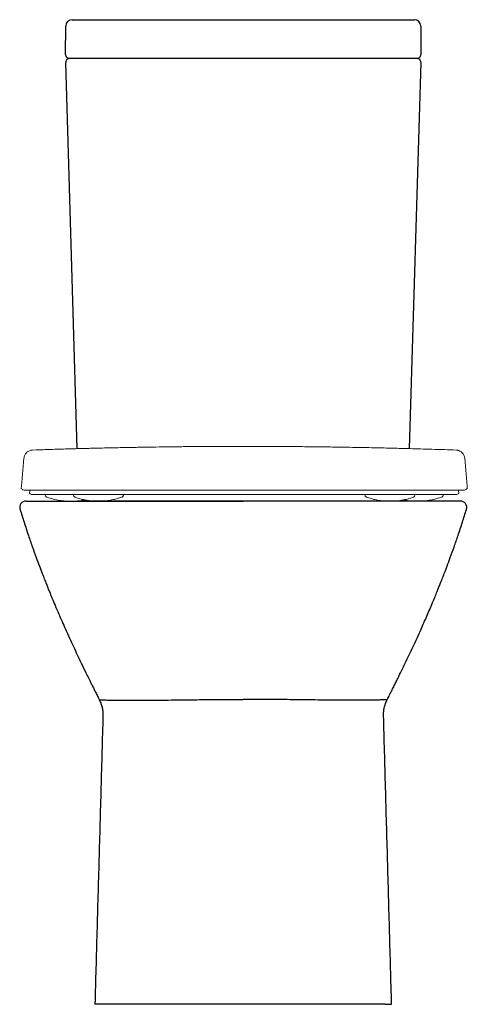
# Model space of a CAD drawing. Header units: millimetres. Extents: x 4766.532 to 4766.879, y 2545.465 to 2546.228.
import ezdxf

# ---------------------------------------------------------------- set-up
doc = ezdxf.new("R2010")
doc.units = ezdxf.units.MM
doc.layers.add('SANINDUSA', color=3, linetype='Continuous')

msp = doc.modelspace()

# ---------------------------------------------------------------- linework, layer by layer
at = {"layer": 'SANINDUSA'}
for p, q in [((4766.56718, 2546.20059), (4766.56729, 2546.2226)), ((4766.57229, 2546.22758), (4766.58529, 2546.22758)), ((4766.58529, 2546.22758), (4766.82451, 2546.22758)), ((4766.82451, 2546.22758), (4766.83751, 2546.22758)), ((4766.84251, 2546.2226), (4766.84262, 2546.20059)), ((4766.5762, 2545.89515), (4766.56731, 2546.19449)), ((4766.58518, 2546.19758), (4766.57018, 2546.19758)), ((4766.82462, 2546.19758), (4766.58518, 2546.19758)), ((4766.83962, 2546.19758), (4766.82462, 2546.19758)), ((4766.84249, 2546.19449), (4766.83361, 2545.89519)), ((4766.87857, 2545.86411), (4766.87824, 2545.86411)), ((4766.87189, 2545.86051), (4766.87205, 2545.86051)), ((4766.59525, 2545.85458), (4766.58225, 2545.85458)), ((4766.81455, 2545.85458), (4766.59525, 2545.85458)), ((4766.82755, 2545.85458), (4766.81455, 2545.85458)), ((4766.5949, 2545.46458), (4766.5899, 2545.46458)), ((4766.8149, 2545.46458), (4766.5949, 2545.46458)), ((4766.8149, 2545.46458), (4766.8199, 2545.46458))]:
    msp.add_line(p, q, dxfattribs=at)
at = {"layer": 'SANINDUSA', "linetype": 'Continuous', "lineweight": 15}
for p, q in [((4766.53946, 2545.86311), (4766.53923, 2545.86051)), ((4766.56057, 2545.8596), (4766.56057, 2545.85951)), ((4766.57469, 2545.85751), (4766.57474, 2545.85751)), ((4766.80697, 2545.8596), (4766.80697, 2545.85951)), ((4766.83659, 2545.85751), (4766.83655, 2545.85751)), ((4766.85071, 2545.8596), (4766.85071, 2545.85951)), ((4766.87205, 2545.86051), (4766.87183, 2545.86311))]:
    msp.add_line(p, q, dxfattribs=at)
at = {"layer": 'SANINDUSA', "linetype": 'Continuous', "lineweight": 15, "flags": 128}
for points in [[(4766.53488, 2545.88772), (4766.53407, 2545.87849), (4766.53315, 2545.86911)], [(4766.87815, 2545.8691), (4766.87733, 2545.87848), (4766.87653, 2545.8877)], [(4766.53315, 2545.86911), (4766.53293, 2545.86659), (4766.53271, 2545.86411)], [(4766.87857, 2545.86411), (4766.87836, 2545.86659), (4766.87814, 2545.86911)]]:
    msp.add_lwpolyline(points, dxfattribs=at)
at = {"layer": 'SANINDUSA'}
for centre, radius, start, end in [((4766.57229, 2546.22258), 0.005, 90, 179.7), ((4766.83751, 2546.22258), 0.005, 0.3, 90), ((4766.57018, 2546.20058), 0.003, 179.7, 270), ((4766.83962, 2546.20058), 0.003, 270, 0.3), ((4766.57031, 2546.19458), 0.003, 90, 181.7), ((4766.83949, 2546.19458), 0.003, 358.3, 90), ((4766.5366, 2545.84958), 0.005, 90, 197.22127), ((4766.8732, 2545.84958), 0.005, 342.77873, 90)]:
    msp.add_arc(centre, radius, start, end, dxfattribs=at)
at = {"layer": 'SANINDUSA', "linetype": 'Continuous', "lineweight": 15}
for centre, start, end in [((4766.53504, 2545.86561), 217.14993, 268.78086), ((4766.87624, 2545.86561), 271.21912, 323.08942), ((4766.54139, 2545.86201), 216.9521, 269.99965), ((4766.86989, 2545.86201), 270.00035, 323.06289)]:
    msp.add_arc(centre, 0.0025, start, end, dxfattribs=at)
for points, knots in [([(4766.87016, 2545.89407), (4766.86682, 2545.89419), (4766.86057, 2545.8944), (4766.85138, 2545.89469), (4766.84245, 2545.89495), (4766.83447, 2545.89517), (4766.82744, 2545.89536), (4766.82131, 2545.89551), (4766.81523, 2545.89566), (4766.80832, 2545.89581), (4766.80022, 2545.89598), (4766.79187, 2545.89614), (4766.78188, 2545.89631), (4766.77094, 2545.89648), (4766.75867, 2545.89664), (4766.74565, 2545.89677), (4766.73204, 2545.89687), (4766.71834, 2545.89694), (4766.70445, 2545.89696), (4766.69077, 2545.89693), (4766.67734, 2545.89687), (4766.6648, 2545.89677), (4766.65312, 2545.89665), (4766.64229, 2545.89651), (4766.63411, 2545.89639), (4766.62821, 2545.89629), (4766.62406, 2545.89622), (4766.6196, 2545.89614), (4766.61448, 2545.89604), (4766.60929, 2545.89594), (4766.60353, 2545.89582), (4766.59732, 2545.89569), (4766.58926, 2545.8955), (4766.57917, 2545.89524), (4766.56684, 2545.89489), (4766.55602, 2545.89457), (4766.54932, 2545.89435), (4766.54161, 2545.89409)], [0, 0, 0, 0, 0.027966, 0.059608, 0.088518, 0.114695, 0.13815, 0.158905, 0.177391, 0.202975, 0.229409, 0.256768, 0.283965, 0.31785, 0.353659, 0.391436, 0.431223, 0.471584, 0.509834, 0.550763, 0.589113, 0.625023, 0.658647, 0.690159, 0.719755, 0.731672, 0.744154, 0.757947, 0.773055, 0.790593, 0.809901, 0.830668, 0.852892, 0.890751, 0.932166, 0.977087, 1, 1, 1, 1]), ([(4766.54161, 2545.89409), (4766.54076, 2545.89407), (4766.53992, 2545.89388), (4766.53836, 2545.89323), (4766.53765, 2545.89276), (4766.53642, 2545.8916), (4766.53591, 2545.8909), (4766.53518, 2545.88938), (4766.53495, 2545.88855), (4766.53488, 2545.88771)], [0, 0, 0, 0, 0.25, 0.25, 0.5, 0.5, 0.75, 0.75, 1, 1, 1, 1]), ([(4766.87653, 2545.8877), (4766.87649, 2545.88808), (4766.8764, 2545.8889), (4766.87596, 2545.89006), (4766.87533, 2545.89114), (4766.87458, 2545.89203), (4766.87377, 2545.89273), (4766.87294, 2545.89326), (4766.87215, 2545.89362), (4766.87144, 2545.89385), (4766.87087, 2545.89398), (4766.87048, 2545.89404), (4766.87026, 2545.89406), (4766.87019, 2545.89407), (4766.87016, 2545.89407)], [0, 0, 0, 0, 0.110554, 0.24176, 0.363623, 0.477036, 0.582127, 0.678489, 0.765145, 0.840095, 0.899044, 0.941993, 0.974257, 1, 1, 1, 1]), ([(4766.70564, 2545.86311), (4766.70331, 2545.86311), (4766.69866, 2545.86311), (4766.69068, 2545.86311), (4766.68174, 2545.86311), (4766.67193, 2545.86311), (4766.66231, 2545.86311), (4766.65291, 2545.86311), (4766.64379, 2545.86311), (4766.63496, 2545.86311), (4766.62646, 2545.86311), (4766.61833, 2545.86311), (4766.61058, 2545.86311), (4766.60317, 2545.86311), (4766.59613, 2545.86311), (4766.59056, 2545.86311), (4766.58526, 2545.86311), (4766.58022, 2545.86311), (4766.57456, 2545.86311), (4766.56929, 2545.86311), (4766.56441, 2545.86311), (4766.55992, 2545.86311), (4766.55581, 2545.86311), (4766.55207, 2545.86311), (4766.54871, 2545.86311), (4766.54573, 2545.86311), (4766.54311, 2545.86311), (4766.54086, 2545.86311), (4766.53898, 2545.86311), (4766.53746, 2545.86311), (4766.5363, 2545.86311), (4766.53551, 2545.86311), (4766.53502, 2545.86311), (4766.53507, 2545.86311), (4766.53499, 2545.86311)], [0, 0, 0, 0, 0.022476, 0.044952, 0.077246, 0.109541, 0.141829, 0.174118, 0.206393, 0.238669, 0.270932, 0.303197, 0.335249, 0.367303, 0.399754, 0.432206, 0.4483, 0.480531, 0.512764, 0.544989, 0.577216, 0.609436, 0.641658, 0.673875, 0.706092, 0.738307, 0.770522, 0.802734, 0.834947, 0.867158, 0.89937, 0.931581, 0.963791, 1, 1, 1, 1]), ([(4766.5394, 2545.86051), (4766.5394, 2545.86051), (4766.53925, 2545.86051), (4766.53927, 2545.86051), (4766.53923, 2545.86051)], [0, 0, 0, 0, 0.639971, 1, 1, 1, 1]), ([(4766.70564, 2545.85951), (4766.70557, 2545.85951), (4766.70216, 2545.85951), (4766.69539, 2545.85951), (4766.68543, 2545.85951), (4766.67556, 2545.85951), (4766.66591, 2545.85951), (4766.65647, 2545.85951), (4766.64731, 2545.85951), (4766.63844, 2545.85951), (4766.62994, 2545.85951), (4766.62183, 2545.85951), (4766.6141, 2545.85951), (4766.60671, 2545.85951), (4766.59858, 2545.85951), (4766.58995, 2545.85951), (4766.58318, 2545.85951), (4766.57772, 2545.85951), (4766.57342, 2545.85951), (4766.56863, 2545.85951), (4766.56426, 2545.85951), (4766.56031, 2545.85951), (4766.55676, 2545.85951), (4766.5536, 2545.85951), (4766.5508, 2545.85951), (4766.54836, 2545.85951), (4766.5463, 2545.85951), (4766.54461, 2545.85951), (4766.5433, 2545.85951), (4766.54235, 2545.85951), (4766.54183, 2545.85951), (4766.54148, 2545.85951), (4766.54146, 2545.85951), (4766.54139, 2545.85951)], [0, 0, 0, 0, 0.000698, 0.032847, 0.065197, 0.097346, 0.12969, 0.161834, 0.194133, 0.226277, 0.258581, 0.290723, 0.322985, 0.355121, 0.387356, 0.435419, 0.483796, 0.499859, 0.531991, 0.564187, 0.59632, 0.628522, 0.660653, 0.692839, 0.724969, 0.757144, 0.789274, 0.821451, 0.853581, 0.885757, 0.917898, 0.950043, 1, 1, 1, 1]), ([(4766.55142, 2545.85939), (4766.55144, 2545.85916), (4766.55148, 2545.85875), (4766.55178, 2545.85824), (4766.55211, 2545.85788), (4766.55244, 2545.85766), (4766.55269, 2545.85755), (4766.5528, 2545.85752), (4766.55281, 2545.85752)], [0, 0, 0, 0, 0.2666214, 0.4928903, 0.6829162, 0.843269, 0.9724493, 1, 1, 1, 1]), ([(4766.55265, 2545.85757), (4766.55433, 2545.85704), (4766.5576, 2545.85602), (4766.56249, 2545.85507), (4766.56713, 2545.85453), (4766.5709, 2545.8544), (4766.57375, 2545.85445), (4766.57557, 2545.85455), (4766.57717, 2545.85468), (4766.57916, 2545.85491), (4766.58091, 2545.85513), (4766.5821, 2545.85539), (4766.58232, 2545.85544)], [0, 0, 0, 0, 0.17725, 0.344268, 0.498922, 0.641355, 0.71731, 0.778915, 0.82481, 0.877836, 0.97824, 1, 1, 1, 1]), ([(4766.57337, 2545.85936), (4766.57339, 2545.85913), (4766.57343, 2545.85872), (4766.57373, 2545.8582), (4766.57407, 2545.85785), (4766.57441, 2545.85763), (4766.57464, 2545.85752), (4766.57472, 2545.8575), (4766.57473, 2545.8575)], [0, 0, 0, 0, 0.263937, 0.492786, 0.685508, 0.850159, 0.984357, 1, 1, 1, 1]), ([(4766.57454, 2545.85757), (4766.57608, 2545.85705), (4766.57882, 2545.85614), (4766.58264, 2545.85532), (4766.58538, 2545.85489), (4766.58728, 2545.85468), (4766.58882, 2545.85455), (4766.59059, 2545.85445), (4766.59297, 2545.85441), (4766.59555, 2545.85448), (4766.5978, 2545.85465), (4766.59932, 2545.85482), (4766.60059, 2545.85499), (4766.60222, 2545.85525), (4766.60452, 2545.8557), (4766.60742, 2545.85642), (4766.60951, 2545.85712), (4766.61063, 2545.8575)], [0, 0, 0, 0, 0.13461, 0.240089, 0.317942, 0.359176, 0.394473, 0.441767, 0.501539, 0.584537, 0.644944, 0.681755, 0.708683, 0.753477, 0.817716, 0.90174, 1, 1, 1, 1]), ([(4766.61064, 2545.8575), (4766.61064, 2545.8575), (4766.61073, 2545.85752), (4766.61103, 2545.85766), (4766.61144, 2545.85796), (4766.61181, 2545.85846), (4766.61202, 2545.85897), (4766.61199, 2545.85929), (4766.61198, 2545.85937)], [0, 0, 0, 0, 0.0143253, 0.1654008, 0.3815715, 0.6286759, 0.9061663, 1, 1, 1, 1]), ([(4766.8763, 2545.86311), (4766.87622, 2545.86311), (4766.87626, 2545.86311), (4766.87577, 2545.86311), (4766.87498, 2545.86311), (4766.87382, 2545.86311), (4766.8723, 2545.86311), (4766.87042, 2545.86311), (4766.86817, 2545.86311), (4766.86555, 2545.86311), (4766.86257, 2545.86311), (4766.85921, 2545.86311), (4766.85548, 2545.86311), (4766.85137, 2545.86311), (4766.84687, 2545.86311), (4766.84199, 2545.86311), (4766.83672, 2545.86311), (4766.83106, 2545.86311), (4766.82602, 2545.86311), (4766.82072, 2545.86311), (4766.81516, 2545.86311), (4766.80811, 2545.86311), (4766.80071, 2545.86311), (4766.79295, 2545.86311), (4766.78482, 2545.86311), (4766.77632, 2545.86311), (4766.76749, 2545.86311), (4766.75837, 2545.86311), (4766.74897, 2545.86311), (4766.73935, 2545.86311), (4766.72954, 2545.86311), (4766.7206, 2545.86311), (4766.71263, 2545.86311), (4766.70797, 2545.86311), (4766.70564, 2545.86311)], [0, 0, 0, 0, 0.036209, 0.06842, 0.10063, 0.132842, 0.165053, 0.197266, 0.229479, 0.261693, 0.293908, 0.326125, 0.358342, 0.390564, 0.422784, 0.455011, 0.487236, 0.519469, 0.551701, 0.567794, 0.600246, 0.632697, 0.664751, 0.696803, 0.729068, 0.761331, 0.793607, 0.825882, 0.858171, 0.890459, 0.922754, 0.955048, 0.977524, 1, 1, 1, 1]), ([(4766.70564, 2545.85951), (4766.70571, 2545.85951), (4766.70913, 2545.85951), (4766.7159, 2545.85951), (4766.72588, 2545.85951), (4766.73573, 2545.85951), (4766.74539, 2545.85951), (4766.75482, 2545.85951), (4766.76399, 2545.85951), (4766.77285, 2545.85951), (4766.78135, 2545.85951), (4766.78946, 2545.85951), (4766.7972, 2545.85951), (4766.80457, 2545.85951), (4766.81271, 2545.85951), (4766.82133, 2545.85951), (4766.82811, 2545.85951), (4766.83357, 2545.85951), (4766.83787, 2545.85951), (4766.84265, 2545.85951), (4766.84702, 2545.85951), (4766.85098, 2545.85951), (4766.85453, 2545.85951), (4766.85769, 2545.85951), (4766.86049, 2545.85951), (4766.86292, 2545.85951), (4766.86498, 2545.85951), (4766.86667, 2545.85951), (4766.86799, 2545.85951), (4766.86923, 2545.85951), (4766.86988, 2545.85951), (4766.86986, 2545.85951), (4766.86989, 2545.85951)], [0, 0, 0, 0, 0.000698, 0.032947, 0.065197, 0.097443, 0.12969, 0.161911, 0.194133, 0.226357, 0.25858, 0.29078, 0.322985, 0.355171, 0.387356, 0.435419, 0.483795, 0.499858, 0.532022, 0.564187, 0.596353, 0.628521, 0.660679, 0.692838, 0.724991, 0.757144, 0.789297, 0.82145, 0.853603, 0.885756, 0.950084, 1, 1, 1, 1]), ([(4766.79928, 2545.85936), (4766.7993, 2545.85913), (4766.79935, 2545.85872), (4766.79964, 2545.85821), (4766.79998, 2545.85785), (4766.80032, 2545.85763), (4766.80055, 2545.85752), (4766.80064, 2545.8575), (4766.80065, 2545.8575)], [0, 0, 0, 0, 0.262946, 0.491984, 0.684825, 0.849602, 0.984, 1, 1, 1, 1]), ([(4766.80066, 2545.8575), (4766.80178, 2545.85712), (4766.80386, 2545.85642), (4766.80676, 2545.8557), (4766.80906, 2545.85525), (4766.81064, 2545.855), (4766.81171, 2545.85485), (4766.81273, 2545.85473), (4766.81418, 2545.85459), (4766.81619, 2545.85446), (4766.81773, 2545.85444), (4766.8186, 2545.85443)], [0, 0, 0, 0, 0.197119, 0.365681, 0.49455, 0.584412, 0.629492, 0.676916, 0.755238, 0.86316, 1, 1, 1, 1]), ([(4766.8186, 2545.85443), (4766.81935, 2545.85443), (4766.82069, 2545.85445), (4766.82247, 2545.85455), (4766.824, 2545.85468), (4766.8259, 2545.85489), (4766.82864, 2545.85532), (4766.83246, 2545.85614), (4766.83521, 2545.85705), (4766.83675, 2545.85757)], [0, 0, 0, 0, 0.119176, 0.213474, 0.283853, 0.366067, 0.521294, 0.731606, 1, 1, 1, 1]), ([(4766.83655, 2545.8575), (4766.83656, 2545.8575), (4766.83665, 2545.85752), (4766.83694, 2545.85766), (4766.83735, 2545.85795), (4766.83773, 2545.85846), (4766.83793, 2545.85897), (4766.8379, 2545.85928), (4766.8379, 2545.85937)], [0, 0, 0, 0, 0.0136617, 0.1643125, 0.3803979, 0.6273867, 0.9047932, 1, 1, 1, 1]), ([(4766.83971, 2545.85443), (4766.84085, 2545.85445), (4766.84344, 2545.85449), (4766.84779, 2545.85493), (4766.85302, 2545.85583), (4766.85666, 2545.85696), (4766.85863, 2545.85757)], [0, 0, 0, 0, 0.1757428, 0.3991476, 0.6741155, 1, 1, 1, 1]), ([(4766.85847, 2545.85752), (4766.85855, 2545.85755), (4766.85877, 2545.85762), (4766.8592, 2545.85789), (4766.85961, 2545.85837), (4766.85986, 2545.85893), (4766.85984, 2545.85928), (4766.85984, 2545.85939)], [0, 0, 0, 0, 0.115401, 0.303306, 0.589704, 0.865031, 1, 1, 1, 1]), ([(4766.82897, 2545.85544), (4766.82918, 2545.85539), (4766.83038, 2545.85513), (4766.83212, 2545.85491), (4766.83412, 2545.85468), (4766.83571, 2545.85455), (4766.83753, 2545.85445), (4766.83893, 2545.85443), (4766.83971, 2545.85443)], [0, 0, 0, 0, 0.060672, 0.340627, 0.488478, 0.616444, 0.788217, 1, 1, 1, 1])]:
    msp.add_open_spline(points, degree=3, knots=knots, dxfattribs=at)
at = {"layer": 'SANINDUSA'}
for points, knots in [([(4766.5366, 2545.85458), (4766.53665, 2545.85458), (4766.53673, 2545.85458), (4766.53753, 2545.85458), (4766.53913, 2545.85458), (4766.54195, 2545.85458), (4766.5458, 2545.85458), (4766.55069, 2545.85458), (4766.55616, 2545.85458), (4766.56192, 2545.85458), (4766.5677, 2545.85458), (4766.57427, 2545.85458), (4766.58171, 2545.85458), (4766.59007, 2545.85458), (4766.59914, 2545.85458), (4766.60891, 2545.85458), (4766.61908, 2545.85458), (4766.62959, 2545.85458), (4766.64035, 2545.85458), (4766.65159, 2545.85458), (4766.66266, 2545.85458), (4766.67343, 2545.85458), (4766.68381, 2545.85458), (4766.69433, 2545.85458), (4766.70138, 2545.85458), (4766.7049, 2545.85458)], [0, 0, 0, 0, 0.037489, 0.074978, 0.129893, 0.184984, 0.240111, 0.295156, 0.350031, 0.391129, 0.432255, 0.473348, 0.517838, 0.562503, 0.607197, 0.651803, 0.696243, 0.737256, 0.778404, 0.819529, 0.86051, 0.895332, 0.930263, 0.965188, 1, 1, 1, 1]), ([(4766.8732, 2545.85458), (4766.87315, 2545.85458), (4766.87307, 2545.85458), (4766.87227, 2545.85458), (4766.87067, 2545.85458), (4766.86785, 2545.85458), (4766.864, 2545.85458), (4766.85911, 2545.85458), (4766.85364, 2545.85458), (4766.84788, 2545.85458), (4766.8421, 2545.85458), (4766.83553, 2545.85458), (4766.82809, 2545.85458), (4766.81973, 2545.85458), (4766.81066, 2545.85458), (4766.80089, 2545.85458), (4766.79072, 2545.85458), (4766.78021, 2545.85458), (4766.76945, 2545.85458), (4766.75821, 2545.85458), (4766.74714, 2545.85458), (4766.73637, 2545.85458), (4766.72599, 2545.85458), (4766.71547, 2545.85458), (4766.70842, 2545.85458), (4766.7049, 2545.85458)], [0, 0, 0, 0, 0.037489, 0.074978, 0.129893, 0.184984, 0.240111, 0.295156, 0.350031, 0.391129, 0.432255, 0.473348, 0.517838, 0.562503, 0.607197, 0.651803, 0.696243, 0.737256, 0.778404, 0.819529, 0.86051, 0.895332, 0.930263, 0.965188, 1, 1, 1, 1]), ([(4766.53186, 2545.84808), (4766.5329, 2545.84478), (4766.535, 2545.83804), (4766.53825, 2545.8283), (4766.54139, 2545.81922), (4766.54424, 2545.8113), (4766.54676, 2545.80451), (4766.54891, 2545.79884), (4766.5507, 2545.79424), (4766.55218, 2545.79049), (4766.55344, 2545.78734), (4766.5549, 2545.78372), (4766.55675, 2545.7792), (4766.55912, 2545.77352), (4766.56174, 2545.76741), (4766.56442, 2545.76125), (4766.56727, 2545.75486), (4766.57024, 2545.74831), (4766.57331, 2545.74167), (4766.57633, 2545.73527), (4766.57958, 2545.72847), (4766.58312, 2545.72118), (4766.58599, 2545.71535), (4766.58809, 2545.7111), (4766.58943, 2545.7084), (4766.59085, 2545.70555), (4766.59226, 2545.70272), (4766.59317, 2545.7009), (4766.59358, 2545.70008)], [0, 0, 0, 0, 0.054547, 0.111246, 0.161724, 0.205992, 0.244062, 0.275949, 0.301669, 0.322049, 0.339957, 0.355649, 0.384018, 0.418024, 0.456692, 0.4951, 0.533134, 0.580426, 0.6278, 0.676398, 0.729012, 0.793187, 0.863159, 0.886388, 0.911232, 0.940061, 0.973033, 1, 1, 1, 1]), ([(4766.81622, 2545.70008), (4766.81677, 2545.70119), (4766.81793, 2545.70351), (4766.81969, 2545.70704), (4766.82144, 2545.71056), (4766.82307, 2545.71386), (4766.82509, 2545.71794), (4766.82753, 2545.72292), (4766.8305, 2545.72905), (4766.83347, 2545.73527), (4766.83649, 2545.74167), (4766.83956, 2545.74831), (4766.84239, 2545.75455), (4766.84494, 2545.76026), (4766.84716, 2545.76534), (4766.8494, 2545.77054), (4766.85153, 2545.77557), (4766.85346, 2545.78019), (4766.85502, 2545.78402), (4766.85636, 2545.78734), (4766.85762, 2545.79049), (4766.8591, 2545.79424), (4766.86089, 2545.79884), (4766.86304, 2545.80451), (4766.86556, 2545.8113), (4766.86841, 2545.81922), (4766.87155, 2545.8283), (4766.8748, 2545.83804), (4766.8769, 2545.84478), (4766.87794, 2545.84808)], [0, 0, 0, 0, 0.0364192, 0.0762157, 0.109363, 0.1389598, 0.1675915, 0.2210789, 0.271022, 0.3236329, 0.3722273, 0.4195983, 0.4668875, 0.4985613, 0.5304738, 0.5627261, 0.5940504, 0.6210474, 0.644374, 0.6600649, 0.6779715, 0.6983499, 0.7240683, 0.7559533, 0.7940215, 0.8382866, 0.8887608, 0.9454562, 1, 1, 1, 1]), ([(4766.59354, 2545.70006), (4766.59373, 2545.69969), (4766.59434, 2545.69851), (4766.59512, 2545.69631), (4766.5958, 2545.69355), (4766.59616, 2545.69087), (4766.59614, 2545.68916), (4766.59613, 2545.68837)], [0, 0, 0, 0, 0.108831, 0.344626, 0.577743, 0.807641, 1, 1, 1, 1]), ([(4766.59367, 2545.70012), (4766.59362, 2545.70017), (4766.59351, 2545.70027), (4766.59395, 2545.7004), (4766.59477, 2545.7005), (4766.59595, 2545.70064), (4766.59731, 2545.70054), (4766.59799, 2545.70049)], [0, 0, 0, 0, 0.153601, 0.365091, 0.576581, 0.788299, 1, 1, 1, 1]), ([(4766.59799, 2545.70049), (4766.59844, 2545.70046), (4766.59933, 2545.70038), (4766.60235, 2545.70028), (4766.60652, 2545.70019), (4766.61196, 2545.70014), (4766.61851, 2545.70013), (4766.62611, 2545.70017), (4766.6347, 2545.70024), (4766.64415, 2545.70036), (4766.65351, 2545.70047), (4766.6625, 2545.70058), (4766.67091, 2545.70067), (4766.67958, 2545.70075), (4766.68818, 2545.70081), (4766.69664, 2545.70085), (4766.70215, 2545.70086), (4766.7049, 2545.70086)], [0, 0, 0, 0, 0.07463, 0.1495, 0.224144, 0.298842, 0.373764, 0.448466, 0.52323, 0.598215, 0.67297, 0.728995, 0.785225, 0.841445, 0.897455, 0.948728, 1, 1, 1, 1]), ([(4766.81181, 2545.70049), (4766.81136, 2545.70046), (4766.81047, 2545.70038), (4766.80745, 2545.70028), (4766.80328, 2545.70019), (4766.79784, 2545.70014), (4766.79129, 2545.70013), (4766.78369, 2545.70017), (4766.7751, 2545.70024), (4766.76565, 2545.70036), (4766.75629, 2545.70047), (4766.7473, 2545.70058), (4766.73889, 2545.70067), (4766.73022, 2545.70075), (4766.72162, 2545.70081), (4766.71316, 2545.70085), (4766.70765, 2545.70086), (4766.7049, 2545.70086)], [0, 0, 0, 0, 0.07463, 0.1495, 0.224144, 0.298842, 0.373764, 0.448466, 0.52323, 0.598215, 0.67297, 0.728995, 0.785225, 0.841445, 0.897455, 0.948728, 1, 1, 1, 1]), ([(4766.81613, 2545.70012), (4766.81618, 2545.70017), (4766.81629, 2545.70027), (4766.81585, 2545.7004), (4766.81503, 2545.7005), (4766.81385, 2545.70064), (4766.81249, 2545.70054), (4766.81181, 2545.70049)], [0, 0, 0, 0, 0.153667, 0.365141, 0.576614, 0.788315, 1, 1, 1, 1]), ([(4766.81368, 2545.68838), (4766.81367, 2545.68903), (4766.81363, 2545.69061), (4766.81393, 2545.69314), (4766.81454, 2545.69584), (4766.81533, 2545.69818), (4766.81598, 2545.69951), (4766.81626, 2545.70007)], [0, 0, 0, 0, 0.160528, 0.390598, 0.617291, 0.840764, 1, 1, 1, 1])]:
    msp.add_open_spline(points, degree=3, knots=knots, dxfattribs=at)
for points in [[(4766.59615, 2545.68838), (4766.5899, 2545.46458)], [(4766.8199, 2545.46458), (4766.81365, 2545.68838)]]:
    msp.add_open_spline(points, degree=1, dxfattribs=at)

doc.saveas('drawing.dxf')
